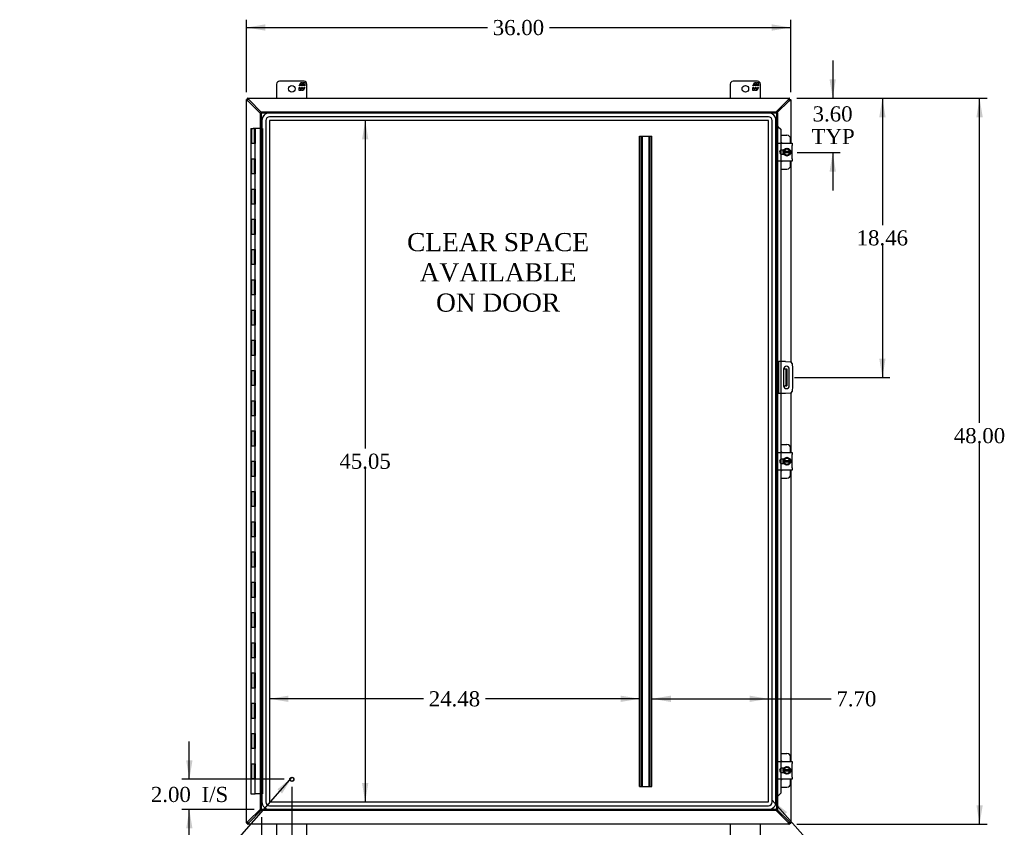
# Model space of a CAD drawing. Header units: inches. Extents: x 23 to 236, y 4 to 158.
# Tile 3 of 9: x 62 to 127, y 52 to 105. Entities that reach past the tile are written whole.
import ezdxf
from ezdxf.enums import TextEntityAlignment as Align

# ---------------------------------------------------------------- set-up
doc = ezdxf.new("R2010")
doc.units = ezdxf.units.IN
doc.header["$MEASUREMENT"] = 0
for name, color, linetype in [('COM40153-1', 7, 'CONTINUOUS'), ('COM40153-2', 7, 'CONTINUOUS'), ('COM42667', 7, 'CONTINUOUS'), ('COM42780', 7, 'CONTINUOUS'), ('COM48456', 7, 'CONTINUOUS'), ('COM53845-3', 7, 'CONTINUOUS'), ('COM70219', 7, 'CONTINUOUS'), ('COM70236-2', 7, 'CONTINUOUS'), ('COM71782-4', 7, 'CONTINUOUS'), ('DEFAULT', 7, 'CONTINUOUS'), ('FET07710', 7, 'CONTINUOUS'), ('HNG10620-44B', 7, 'CONTINUOUS'), ('HNG10620-44C', 7, 'CONTINUOUS'), ('SCC19011', 7, 'CONTINUOUS'), ('SPR20265', 7, 'CONTINUOUS'), ('STD21878', 7, 'CONTINUOUS'), ('WAF25035', 7, 'CONTINUOUS')]:
    doc.layers.add(name, color=color, linetype=linetype)
doc.styles.add('SEACAD_TIMES_NEW_ROMAN', font='times.ttf')

# ---------------------------------------------------------------- blocks, each defined once
blk = doc.blocks.new('SEANNOT_GROUP2')
at = {"layer": 'DEFAULT', "linetype": 'Continuous'}
blk.add_hatch(color=136, dxfattribs=at).paths.add_polyline_path([(79.251, 53.755), (79.92, 54.832), (78.938, 54.03)])
at = {"layer": 'DEFAULT', "color": 136, "linetype": 'Continuous'}
blk.add_line((73.262, 47.249), (72.762, 47.249), dxfattribs=at)
blk.add_lwpolyline([(73.262, 47.249), (79.92, 54.832)], dxfattribs=at)
at = {"layer": 'DEFAULT', "color": 136, "linetype": 'Continuous', "style": 'SEACAD_TIMES_NEW_ROMAN'}
for s, p in [('GROUND STUD', (61.82, 47.749)), ('DOOR', (61.82, 46.249))]:
    blk.add_text(s, height=1, dxfattribs=at).set_placement(p, align=Align.TOP_LEFT)
blk = doc.blocks.new('SEANNOT_GROUP3')
at = {"layer": 'DEFAULT', "linetype": 'Continuous'}
blk.add_hatch(color=136, dxfattribs=at).paths.add_polyline_path([(112.649, 52.517), (111.666, 53.317), (112.336, 52.242)])
at = {"layer": 'DEFAULT', "color": 136, "linetype": 'Continuous'}
blk.add_line((117.06, 47.199), (117.56, 47.199), dxfattribs=at)
blk.add_lwpolyline([(117.06, 47.199), (111.666, 53.317)], dxfattribs=at)
at = {"layer": 'DEFAULT', "color": 136, "linetype": 'Continuous', "style": 'SEACAD_TIMES_NEW_ROMAN'}
blk.add_text('GASKET', height=1, dxfattribs=at).set_placement((117.91, 47.699), align=Align.TOP_LEFT)
blk = doc.blocks.new('GDIMGGROUP')
at = {"layer": 'DEFAULT', "linetype": 'Continuous'}
for points in [[(125.59, 98.474), (125.381, 99.724), (125.173, 98.474)], [(125.59, 52.974), (125.173, 52.974), (125.381, 51.724)]]:
    blk.add_hatch(color=136, dxfattribs=at).paths.add_polyline_path(points)
at = {"layer": 'DEFAULT', "color": 136, "linetype": 'Continuous'}
for p, q in [((113.288, 99.724), (125.881, 99.724)), ((125.381, 78.267), (125.381, 99.724)), ((125.381, 51.724), (125.381, 76.917)), ((113.288, 51.724), (125.881, 51.724))]:
    blk.add_line(p, q, dxfattribs=at)
at = {"layer": 'DEFAULT', "color": 136, "linetype": 'Continuous', "style": 'SEACAD_TIMES_NEW_ROMAN'}
blk.add_text('48.00', height=1, dxfattribs=at).set_placement((123.675, 77.917), align=Align.TOP_LEFT)
blk = doc.blocks.new('GDIMGGROUP1')
at = {"layer": 'DEFAULT', "linetype": 'Continuous'}
for points in [[(72.91, 55.943), (73.118, 54.693), (73.326, 55.943)], [(72.91, 51.443), (73.326, 51.443), (73.118, 52.693)]]:
    blk.add_hatch(color=136, dxfattribs=at).paths.add_polyline_path(points)
at = {"layer": 'DEFAULT', "color": 136, "linetype": 'Continuous'}
for p, q in [((73.118, 54.693), (73.118, 57.193)), ((79.399, 54.693), (72.618, 54.693)), ((77.399, 52.693), (72.618, 52.693)), ((73.118, 50.193), (73.118, 52.693))]:
    blk.add_line(p, q, dxfattribs=at)
at = {"layer": 'DEFAULT', "color": 136, "linetype": 'Continuous', "style": 'SEACAD_TIMES_NEW_ROMAN'}
for s, p in [('2.00', (70.576, 54.193)), ('I/S', (73.93, 54.193))]:
    blk.add_text(s, height=1, dxfattribs=at).set_placement(p, align=Align.TOP_LEFT)
blk = doc.blocks.new('GDIMGGROUP9')
at = {"layer": 'DEFAULT', "linetype": 'Continuous'}
for points in [[(115.875, 100.974), (115.459, 100.974), (115.667, 99.724)], [(115.875, 94.878), (115.667, 96.128), (115.459, 94.878)]]:
    blk.add_hatch(color=136, dxfattribs=at).paths.add_polyline_path(points)
at = {"layer": 'DEFAULT', "color": 136, "linetype": 'Continuous'}
for p, q in [((115.667, 102.224), (115.667, 99.724)), ((113.288, 99.724), (116.167, 99.724)), ((113.321, 96.128), (116.167, 96.128)), ((115.667, 96.128), (115.667, 93.628))]:
    blk.add_line(p, q, dxfattribs=at)
at = {"layer": 'DEFAULT', "color": 136, "linetype": 'Continuous', "style": 'SEACAD_TIMES_NEW_ROMAN'}
for s, p in [('3.60', (114.34, 99.192)), ('TYP', (114.269, 97.692))]:
    blk.add_text(s, height=1, dxfattribs=at).set_placement(p, align=Align.TOP_LEFT)
blk = doc.blocks.new('GDIMGGROUP10')
at = {"layer": 'DEFAULT', "linetype": 'Continuous'}
for points in [[(119.163, 98.474), (118.954, 99.724), (118.746, 98.474)], [(119.163, 82.514), (118.746, 82.514), (118.954, 81.264)]]:
    blk.add_hatch(color=136, dxfattribs=at).paths.add_polyline_path(points)
at = {"layer": 'DEFAULT', "color": 136, "linetype": 'Continuous'}
for p, q in [((113.288, 99.724), (119.454, 99.724)), ((118.954, 99.724), (118.954, 91.344)), ((118.954, 89.994), (118.954, 81.264)), ((113.14, 81.264), (119.454, 81.264))]:
    blk.add_line(p, q, dxfattribs=at)
at = {"layer": 'DEFAULT', "color": 136, "linetype": 'Continuous', "style": 'SEACAD_TIMES_NEW_ROMAN'}
blk.add_text('18.46', height=1, dxfattribs=at).set_placement((117.248, 90.994), align=Align.TOP_LEFT)
blk = doc.blocks.new('GDIMGGROUP15')
at = {"layer": 'DEFAULT', "linetype": 'Continuous'}
for points in [[(79.149, 48.854), (79.149, 49.271), (77.899, 49.062)], [(78.649, 48.854), (79.899, 49.062), (78.649, 49.271)]]:
    blk.add_hatch(color=136, dxfattribs=at).paths.add_polyline_path(points)
at = {"layer": 'DEFAULT', "color": 136, "linetype": 'Continuous'}
for p, q in [((79.899, 54.193), (79.899, 48.562)), ((77.899, 52.193), (77.899, 48.562)), ((77.899, 49.062), (80.942, 49.062)), ((80.942, 49.062), (81.442, 49.062))]:
    blk.add_line(p, q, dxfattribs=at)
at = {"layer": 'DEFAULT', "color": 136, "linetype": 'Continuous', "style": 'SEACAD_TIMES_NEW_ROMAN'}
for s, p in [('2.00', (81.792, 49.562)), ('I/S', (85.146, 49.562))]:
    blk.add_text(s, height=1, dxfattribs=at).set_placement(p, align=Align.TOP_LEFT)
blk = doc.blocks.new('GDIMGGROUP23')
at = {"layer": 'DEFAULT', "linetype": 'Continuous'}
for points in [[(84.956, 97.001), (84.748, 98.251), (84.539, 97.001)], [(84.956, 54.447), (84.539, 54.447), (84.748, 53.197)]]:
    blk.add_hatch(color=136, dxfattribs=at).paths.add_polyline_path(points)
at = {"layer": 'DEFAULT', "color": 136, "linetype": 'Continuous'}
for p, q in [((84.748, 98.251), (84.748, 76.574)), ((84.748, 75.224), (84.748, 53.197))]:
    blk.add_line(p, q, dxfattribs=at)
at = {"layer": 'DEFAULT', "color": 136, "linetype": 'Continuous', "style": 'SEACAD_TIMES_NEW_ROMAN'}
blk.add_text('45.05', height=1, dxfattribs=at).set_placement((83.042, 76.224), align=Align.TOP_LEFT)
blk = doc.blocks.new('GDIMGGROUP24')
at = {"layer": 'DEFAULT', "linetype": 'Continuous'}
for points in [[(79.669, 59.808), (79.669, 60.225), (78.419, 60.017)], [(101.649, 59.808), (102.899, 60.017), (101.649, 60.225)]]:
    blk.add_hatch(color=136, dxfattribs=at).paths.add_polyline_path(points)
at = {"layer": 'DEFAULT', "color": 136, "linetype": 'Continuous'}
for p, q in [((88.602, 60.017), (78.419, 60.017)), ((102.899, 60.017), (92.715, 60.017))]:
    blk.add_line(p, q, dxfattribs=at)
at = {"layer": 'DEFAULT', "color": 136, "linetype": 'Continuous', "style": 'SEACAD_TIMES_NEW_ROMAN'}
blk.add_text('24.48', height=1, dxfattribs=at).set_placement((88.952, 60.517), align=Align.TOP_LEFT)
blk = doc.blocks.new('GDIMGGROUP25')
at = {"layer": 'DEFAULT', "linetype": 'Continuous'}
for points in [[(78.14, 104.61), (76.89, 104.401), (78.14, 104.193)], [(111.64, 104.61), (111.64, 104.193), (112.89, 104.401)]]:
    blk.add_hatch(color=136, dxfattribs=at).paths.add_polyline_path(points)
at = {"layer": 'DEFAULT', "color": 136, "linetype": 'Continuous'}
for p, q in [((76.89, 100.122), (76.89, 104.901)), ((112.89, 100.122), (112.89, 104.901)), ((76.89, 104.401), (92.833, 104.401)), ((96.946, 104.401), (112.89, 104.401))]:
    blk.add_line(p, q, dxfattribs=at)
at = {"layer": 'DEFAULT', "color": 136, "linetype": 'Continuous', "style": 'SEACAD_TIMES_NEW_ROMAN'}
blk.add_text('36.00', height=1, dxfattribs=at).set_placement((93.183, 104.901), align=Align.TOP_LEFT)
blk = doc.blocks.new('GDIMGGROUP26')
at = {"layer": 'DEFAULT', "linetype": 'Continuous'}
for points in [[(104.965, 60.225), (103.715, 60.017), (104.965, 59.808)], [(110.166, 60.225), (110.166, 59.808), (111.416, 60.017)]]:
    blk.add_hatch(color=136, dxfattribs=at).paths.add_polyline_path(points)
at = {"layer": 'DEFAULT', "color": 136, "linetype": 'Continuous'}
for p, q in [((103.715, 60.017), (115.06, 60.017)), ((115.06, 60.017), (115.56, 60.017))]:
    blk.add_line(p, q, dxfattribs=at)
at = {"layer": 'DEFAULT', "color": 136, "linetype": 'Continuous', "style": 'SEACAD_TIMES_NEW_ROMAN'}
blk.add_text('7.70', height=1, dxfattribs=at).set_placement((115.91, 60.517), align=Align.TOP_LEFT)

msp = doc.modelspace()

# ---------------------------------------------------------------- linework, layer by layer
at = {"layer": 'COM40153-1', "color": 7}
for p, q in [((112.421, 81.826), (112.532, 81.826)), ((112.532, 81.826), (112.568, 81.826)), ((112.568, 81.826), (112.64, 81.826)), ((112.568, 81.826), (112.568, 80.701)), ((112.64, 81.826), (112.64, 80.701)), ((112.421, 80.701), (112.532, 80.701)), ((112.568, 80.701), (112.532, 80.701)), ((112.568, 80.701), (112.64, 80.701))]:
    msp.add_line(p, q, dxfattribs=at)
at = {"layer": 'COM40153-2', "color": 7}
for p, q in [((112.087, 82.326), (112.015, 82.326)), ((112.087, 82.326), (112.087, 80.201)), ((112.087, 82.326), (112.123, 82.326)), ((112.538, 82.326), (112.123, 82.326)), ((112.538, 82.326), (112.872, 82.297)), ((112.985, 82.183), (113.015, 81.849)), ((112.421, 81.814), (112.421, 80.714)), ((112.796, 80.714), (112.796, 81.814)), ((113.015, 81.849), (113.015, 80.678)), ((112.087, 80.201), (112.015, 80.201)), ((112.123, 80.201), (112.087, 80.201)), ((112.538, 80.201), (112.123, 80.201)), ((112.872, 80.23), (112.538, 80.201)), ((113.015, 80.678), (112.985, 80.344))]:
    msp.add_line(p, q, dxfattribs=at)
for centre, radius, start, end in [((112.861, 82.172), 0.125, 5, 85), ((112.609, 81.814), 0.188, 0, 180), ((112.609, 80.714), 0.188, 180, 0), ((112.861, 80.355), 0.125, 275, 355)]:
    msp.add_arc(centre, radius, start, end, dxfattribs=at)
at = {"layer": 'COM42667', "color": 7}
for p, q in [((112.015, 96.607), (112.015, 96.75)), ((112.015, 96.75), (112.985, 96.75)), ((112.015, 96.607), (112.015, 95.716)), ((112.985, 96.75), (112.985, 96.607)), ((112.985, 95.716), (112.985, 96.607)), ((112.43, 96.302), (112.29, 96.302)), ((112.29, 96.021), (112.43, 96.021)), ((112.015, 95.573), (112.015, 95.716)), ((112.985, 95.573), (112.015, 95.573)), ((112.985, 95.716), (112.985, 95.573)), ((112.015, 76.169), (112.015, 76.312)), ((112.015, 76.312), (112.985, 76.312)), ((112.985, 76.312), (112.985, 76.169)), ((112.015, 76.169), (112.015, 75.278)), ((112.43, 75.864), (112.29, 75.864)), ((112.29, 75.583), (112.43, 75.583)), ((112.985, 75.278), (112.985, 76.169)), ((112.015, 75.135), (112.015, 75.278)), ((112.985, 75.135), (112.015, 75.135)), ((112.985, 75.278), (112.985, 75.135)), ((112.015, 55.731), (112.015, 55.874)), ((112.015, 55.874), (112.985, 55.874)), ((112.015, 55.731), (112.015, 54.84)), ((112.43, 55.426), (112.29, 55.426)), ((112.985, 55.874), (112.985, 55.731)), ((112.985, 54.84), (112.985, 55.731)), ((112.015, 54.697), (112.015, 54.84)), ((112.29, 55.145), (112.43, 55.145)), ((112.985, 54.84), (112.985, 54.697)), ((112.985, 54.697), (112.015, 54.697))]:
    msp.add_line(p, q, dxfattribs=at)
for centre, radius in [((112.29, 96.162), 0.14), ((112.29, 75.724), 0.141), ((112.29, 55.286), 0.14)]:
    msp.add_arc(centre, radius, 90, 270, dxfattribs=at)
at = {"layer": 'COM42780', "color": 7}
for p, q in [((112.239, 97.277), (112.636, 97.277)), ((112.886, 96.75), (112.886, 97.027)), ((112.386, 96.228), (112.386, 96.302)), ((112.386, 96.021), (112.386, 96.093)), ((112.886, 95.296), (112.886, 95.573)), ((112.239, 95.046), (112.636, 95.046)), ((112.239, 76.839), (112.636, 76.839)), ((112.886, 76.312), (112.886, 76.589)), ((112.386, 75.79), (112.386, 75.864)), ((112.386, 75.583), (112.386, 75.655)), ((112.886, 74.858), (112.886, 75.135)), ((112.239, 74.608), (112.636, 74.608)), ((112.239, 56.401), (112.636, 56.401)), ((112.886, 55.874), (112.886, 56.151)), ((112.386, 55.352), (112.386, 55.426)), ((112.386, 55.145), (112.386, 55.217)), ((112.239, 54.17), (112.636, 54.17)), ((112.886, 54.42), (112.886, 54.697))]:
    msp.add_line(p, q, dxfattribs=at)
for centre, start, end in [((112.636, 97.027), 0, 90), ((112.136, 96.59), 39.93243, 65.66946), ((112.136, 95.733), 294.33054, 320.06757), ((112.636, 95.296), 270, 0), ((112.636, 76.589), 0, 90), ((112.136, 76.152), 39.93243, 65.66946), ((112.136, 75.295), 294.33054, 320.06757), ((112.636, 74.858), 270, 0), ((112.636, 56.151), 0, 90), ((112.136, 55.714), 39.93243, 65.66946), ((112.136, 54.857), 294.33054, 320.06757), ((112.636, 54.42), 270, 0)]:
    msp.add_arc(centre, 0.25, start, end, dxfattribs=at)
at = {"layer": 'COM48456', "color": 7}
for p, q in [((76.89, 99.622), (76.89, 99.652)), ((76.89, 99.652), (76.962, 99.652)), ((76.962, 99.622), (76.962, 99.652)), ((112.818, 99.652), (112.89, 99.652)), ((112.818, 99.652), (112.818, 99.622)), ((112.89, 99.622), (112.89, 99.652)), ((76.89, 51.825), (76.89, 99.622)), ((76.962, 99.622), (76.89, 99.622)), ((76.998, 99.547), (76.978, 99.579)), ((76.998, 99.547), (77.827, 98.725)), ((111.982, 98.754), (112.782, 99.547)), ((112.782, 99.547), (112.801, 99.579)), ((112.818, 99.622), (112.89, 99.622)), ((112.89, 99.622), (112.89, 96.75)), ((112.89, 95.573), (112.89, 82.294)), ((112.89, 80.233), (112.89, 76.312)), ((112.89, 75.135), (112.89, 55.874)), ((112.89, 54.697), (112.89, 51.825)), ((76.998, 51.901), (77.827, 52.722)), ((111.982, 52.693), (112.782, 51.901)), ((76.89, 51.825), (76.89, 51.796)), ((76.962, 51.825), (76.89, 51.825)), ((76.89, 51.796), (76.962, 51.796)), ((76.962, 51.825), (76.962, 51.796)), ((76.978, 51.868), (76.998, 51.901)), ((112.801, 51.868), (112.782, 51.901)), ((112.818, 51.796), (112.818, 51.825)), ((112.818, 51.825), (112.89, 51.825)), ((112.818, 51.796), (112.89, 51.796)), ((112.89, 51.825), (112.89, 51.796))]:
    msp.add_line(p, q, dxfattribs=at)
for centre, radius, start, end in [((77.408, 100.345), 0.898, 238.53984, 242.80605), ((112.355, 100.374), 0.931, 297.27035, 301.38376), ((77.408, 51.102), 0.898, 117.19395, 121.46015), ((112.355, 51.073), 0.931, 58.61625, 62.72965)]:
    msp.add_arc(centre, radius, start, end, dxfattribs=at)
for points, knots in [([(76.939, 99.579), (76.938, 99.58), (76.934, 99.582), (76.929, 99.586), (76.925, 99.589), (76.92, 99.592), (76.916, 99.594), (76.912, 99.597), (76.908, 99.6), (76.903, 99.604), (76.898, 99.608), (76.894, 99.613), (76.891, 99.616), (76.89, 99.619), (76.89, 99.621), (76.89, 99.622)], [0, 0, 0, 0, 0.058508, 0.117588, 0.177234, 0.23744, 0.298196, 0.359495, 0.421327, 0.483683, 0.609872, 0.738031, 0.824554, 0.911887, 1, 1, 1, 1]), ([(76.978, 99.579), (76.976, 99.584), (76.974, 99.588), (76.97, 99.595), (76.968, 99.599), (76.965, 99.606), (76.964, 99.61), (76.962, 99.616), (76.962, 99.619), (76.962, 99.622)], [0, 0, 0, 0, 0.25, 0.25, 0.5, 0.5, 0.75, 0.75, 1, 1, 1, 1]), ([(112.801, 99.579), (112.802, 99.581), (112.804, 99.584), (112.806, 99.589), (112.809, 99.594), (112.811, 99.598), (112.813, 99.603), (112.815, 99.608), (112.816, 99.613), (112.817, 99.618), (112.817, 99.621), (112.818, 99.622)], [0, 0, 0, 0, 0.10632, 0.211245, 0.314764, 0.41687, 0.517562, 0.641426, 0.7631, 0.88261, 1, 1, 1, 1]), ([(112.84, 99.579), (112.847, 99.584), (112.853, 99.588), (112.865, 99.595), (112.87, 99.599), (112.879, 99.606), (112.883, 99.61), (112.888, 99.616), (112.89, 99.619), (112.89, 99.622)], [0, 0, 0, 0, 0.25, 0.25, 0.5, 0.5, 0.75, 0.75, 1, 1, 1, 1]), ([(76.89, 51.825), (76.89, 51.826), (76.89, 51.827), (76.89, 51.829), (76.891, 51.831), (76.893, 51.833), (76.894, 51.835), (76.896, 51.838), (76.899, 51.84), (76.901, 51.842), (76.905, 51.846), (76.911, 51.85), (76.92, 51.856), (76.929, 51.862), (76.936, 51.866), (76.939, 51.868)], [0, 0, 0, 0, 0.058839, 0.117335, 0.175479, 0.233264, 0.290679, 0.347718, 0.404373, 0.460635, 0.516498, 0.640635, 0.762642, 0.882451, 1, 1, 1, 1]), ([(76.962, 51.825), (76.962, 51.828), (76.962, 51.831), (76.964, 51.838), (76.965, 51.841), (76.968, 51.848), (76.97, 51.852), (76.974, 51.86), (76.976, 51.864), (76.978, 51.868)], [0, 0, 0, 0, 0.25, 0.25, 0.5, 0.5, 0.75, 0.75, 1, 1, 1, 1]), ([(112.801, 51.868), (112.803, 51.864), (112.805, 51.86), (112.809, 51.852), (112.811, 51.848), (112.814, 51.841), (112.815, 51.838), (112.817, 51.831), (112.818, 51.828), (112.818, 51.825)], [0, 0, 0, 0, 0.25, 0.25, 0.5, 0.5, 0.75, 0.75, 1, 1, 1, 1]), ([(112.84, 51.868), (112.841, 51.867), (112.845, 51.865), (112.85, 51.862), (112.854, 51.859), (112.859, 51.856), (112.863, 51.853), (112.868, 51.85), (112.871, 51.847), (112.876, 51.844), (112.881, 51.839), (112.885, 51.835), (112.888, 51.831), (112.889, 51.828), (112.889, 51.826), (112.89, 51.825)], [0, 0, 0, 0, 0.058508, 0.117588, 0.177234, 0.23744, 0.298196, 0.359495, 0.421327, 0.483683, 0.609872, 0.738031, 0.824554, 0.911887, 1, 1, 1, 1])]:
    msp.add_open_spline(points, degree=3, knots=knots, dxfattribs=at)
at = {"layer": 'COM53845-3', "color": 7}
for p, q in [((102.899, 54.224), (102.899, 97.224)), ((102.899, 97.224), (102.982, 97.224)), ((102.939, 54.224), (102.939, 97.224)), ((102.982, 97.224), (103.632, 97.224)), ((103.051, 54.224), (103.051, 97.224)), ((103.091, 54.224), (103.091, 97.224)), ((103.523, 54.224), (103.523, 97.224)), ((103.563, 54.224), (103.563, 97.224)), ((103.632, 97.224), (103.715, 97.224)), ((103.675, 54.224), (103.675, 97.224)), ((103.715, 54.224), (103.715, 97.224)), ((102.899, 54.224), (102.982, 54.224)), ((102.982, 54.224), (103.632, 54.224)), ((103.632, 54.224), (103.715, 54.224))]:
    msp.add_line(p, q, dxfattribs=at)
at = {"layer": 'COM70219', "color": 7}
for p, q in [((111.416, 98.75), (78.42, 98.75)), ((111.416, 98.749), (78.42, 98.749)), ((111.416, 98.5), (78.42, 98.5)), ((77.92, 98.25), (77.92, 53.198)), ((77.921, 98.25), (77.921, 53.198)), ((78.17, 98.25), (78.17, 53.198)), ((78.419, 98.25), (78.419, 53.198)), ((111.416, 98.251), (78.42, 98.251)), ((78.42, 98.25), (78.42, 53.198)), ((111.416, 98.25), (78.42, 98.25)), ((111.416, 53.198), (111.416, 98.25)), ((111.417, 53.198), (111.417, 98.25)), ((111.666, 53.198), (111.666, 98.25)), ((111.915, 53.198), (111.915, 98.25)), ((111.916, 53.198), (111.916, 98.25)), ((78.42, 53.198), (111.416, 53.198)), ((78.42, 53.197), (111.416, 53.197)), ((78.42, 52.948), (111.416, 52.948)), ((78.42, 52.699), (111.416, 52.699)), ((78.42, 52.698), (111.416, 52.698))]:
    msp.add_line(p, q, dxfattribs=at)
for centre, radius, start, end in [((78.42, 98.25), 0.5, 90, 180), ((78.42, 98.25), 0.499, 90, 180), ((78.42, 98.25), 0.25, 90, 180), ((111.416, 98.25), 0.5, 0, 90), ((111.416, 98.25), 0.499, 0, 90), ((111.416, 98.25), 0.25, 0, 90), ((78.42, 98.25), 0.001, 90, 180), ((111.416, 98.25), 0.001, 0, 90), ((78.42, 53.198), 0.5, 180, 270), ((78.42, 53.198), 0.499, 180, 270), ((78.42, 53.198), 0.25, 180, 270), ((78.42, 53.198), 0.001, 180, 270), ((111.416, 53.198), 0.5, 270, 0), ((111.416, 53.198), 0.001, 270, 0), ((111.416, 53.198), 0.25, 270, 0), ((111.416, 53.198), 0.499, 270, 0)]:
    msp.add_arc(centre, radius, start, end, dxfattribs=at)
at = {"layer": 'COM70236-2', "color": 7}
for p, q in [((76.962, 99.652), (76.962, 99.724)), ((76.991, 99.724), (76.962, 99.724)), ((76.991, 99.652), (76.962, 99.652)), ((76.991, 99.652), (76.991, 99.724)), ((76.991, 99.724), (112.788, 99.724)), ((77.067, 99.616), (77.034, 99.635)), ((112.745, 99.635), (112.712, 99.616)), ((112.788, 99.652), (112.788, 99.724)), ((112.818, 99.724), (112.788, 99.724)), ((112.818, 99.652), (112.788, 99.652)), ((112.818, 99.652), (112.818, 99.724)), ((77.899, 98.776), (77.067, 99.616)), ((112.712, 99.616), (111.93, 98.826)), ((77.067, 51.832), (77.899, 52.671)), ((111.93, 52.621), (112.712, 51.832)), ((76.962, 51.796), (76.962, 51.724)), ((76.962, 51.796), (76.991, 51.796)), ((76.962, 51.724), (76.991, 51.724)), ((76.991, 51.796), (76.991, 51.724)), ((112.788, 51.724), (76.991, 51.724)), ((77.034, 51.812), (77.067, 51.832)), ((112.712, 51.832), (112.745, 51.812)), ((112.788, 51.796), (112.788, 51.724)), ((112.788, 51.796), (112.818, 51.796)), ((112.788, 51.724), (112.818, 51.724)), ((112.818, 51.796), (112.818, 51.724))]:
    msp.add_line(p, q, dxfattribs=at)
for centre, start, end in [((76.239, 99.189), 27.27035, 31.38376), ((113.54, 99.189), 148.61625, 152.72965), ((76.239, 52.258), 328.61625, 332.72965), ((113.54, 52.258), 207.27035, 211.38376)]:
    msp.add_arc(centre, 0.931, start, end, dxfattribs=at)
for points, knots in [([(77.034, 99.674), (77.03, 99.681), (77.026, 99.687), (77.018, 99.699), (77.014, 99.704), (77.007, 99.714), (77.003, 99.717), (76.997, 99.722), (76.994, 99.724), (76.991, 99.724)], [0, 0, 0, 0, 0.25, 0.25, 0.5, 0.5, 0.75, 0.75, 1, 1, 1, 1]), ([(77.034, 99.635), (77.032, 99.636), (77.029, 99.638), (77.024, 99.64), (77.019, 99.643), (77.015, 99.645), (77.01, 99.647), (77.005, 99.649), (77, 99.65), (76.996, 99.652), (76.993, 99.652), (76.991, 99.652)], [0, 0, 0, 0, 0.10632, 0.211245, 0.314764, 0.41687, 0.517562, 0.641426, 0.7631, 0.88261, 1, 1, 1, 1]), ([(112.788, 99.724), (112.785, 99.724), (112.782, 99.722), (112.776, 99.717), (112.772, 99.714), (112.765, 99.704), (112.761, 99.699), (112.753, 99.687), (112.749, 99.681), (112.745, 99.674)], [0, 0, 0, 0, 0.25, 0.25, 0.5, 0.5, 0.75, 0.75, 1, 1, 1, 1]), ([(112.788, 99.652), (112.787, 99.652), (112.785, 99.652), (112.782, 99.651), (112.779, 99.65), (112.776, 99.649), (112.772, 99.648), (112.768, 99.647), (112.763, 99.644), (112.757, 99.642), (112.751, 99.638), (112.747, 99.636), (112.745, 99.635)], [0, 0, 0, 0, 0.078044, 0.157022, 0.236947, 0.317833, 0.399688, 0.482519, 0.608583, 0.736857, 0.867336, 1, 1, 1, 1]), ([(76.991, 51.796), (76.992, 51.796), (76.994, 51.796), (76.997, 51.796), (77, 51.797), (77.004, 51.798), (77.007, 51.799), (77.011, 51.801), (77.016, 51.803), (77.022, 51.806), (77.028, 51.809), (77.032, 51.811), (77.034, 51.812)], [0, 0, 0, 0, 0.078044, 0.157022, 0.236947, 0.317833, 0.399688, 0.482519, 0.608583, 0.736857, 0.867336, 1, 1, 1, 1]), ([(76.991, 51.724), (76.994, 51.724), (76.997, 51.725), (77.003, 51.73), (77.007, 51.734), (77.014, 51.743), (77.018, 51.748), (77.026, 51.76), (77.03, 51.767), (77.034, 51.773)], [0, 0, 0, 0, 0.25, 0.25, 0.5, 0.5, 0.75, 0.75, 1, 1, 1, 1]), ([(112.745, 51.812), (112.747, 51.811), (112.75, 51.81), (112.755, 51.807), (112.76, 51.805), (112.764, 51.803), (112.769, 51.8), (112.774, 51.798), (112.779, 51.797), (112.784, 51.796), (112.787, 51.796), (112.788, 51.796)], [0, 0, 0, 0, 0.10632, 0.211245, 0.314764, 0.41687, 0.517562, 0.641426, 0.7631, 0.88261, 1, 1, 1, 1]), ([(112.745, 51.773), (112.749, 51.767), (112.753, 51.76), (112.761, 51.748), (112.765, 51.743), (112.772, 51.734), (112.776, 51.73), (112.782, 51.725), (112.785, 51.724), (112.788, 51.724)], [0, 0, 0, 0, 0.25, 0.25, 0.5, 0.5, 0.75, 0.75, 1, 1, 1, 1])]:
    msp.add_open_spline(points, degree=3, knots=knots, dxfattribs=at)
at = {"layer": 'COM71782-4', "color": 7}
for p, q in [((77.827, 98.754), (77.899, 98.754)), ((77.827, 52.693), (77.827, 98.754)), ((77.899, 98.826), (77.899, 98.754)), ((77.899, 98.826), (111.942, 98.826)), ((77.899, 98.754), (111.942, 98.754)), ((77.899, 98.754), (77.935, 98.718)), ((77.899, 52.693), (77.899, 98.754)), ((77.899, 98.754), (77.935, 98.718)), ((111.942, 98.754), (111.907, 98.718)), ((111.943, 98.754), (111.907, 98.718)), ((111.942, 98.826), (111.942, 98.754)), ((111.943, 98.754), (111.943, 52.693)), ((112.015, 98.754), (111.943, 98.754)), ((112.015, 98.754), (112.015, 52.693)), ((112.015, 97.879), (111.943, 97.879)), ((112.027, 97.879), (112.015, 97.879)), ((112.037, 97.856), (112.046, 97.856)), ((112.057, 97.844), (112.227, 97.671)), ((112.057, 97.844), (112.069, 97.844)), ((112.069, 97.844), (112.239, 97.671)), ((112.227, 97.671), (112.227, 96.75)), ((112.239, 97.671), (112.227, 97.671)), ((112.239, 97.671), (112.239, 96.75)), ((112.227, 96.75), (112.227, 96.287)), ((112.239, 96.75), (112.239, 96.293)), ((112.227, 96.287), (112.227, 96.036)), ((112.227, 96.036), (112.227, 95.573)), ((112.239, 96.293), (112.239, 96.031)), ((112.239, 96.031), (112.239, 95.573)), ((112.227, 95.573), (112.227, 82.326)), ((112.239, 95.573), (112.239, 82.326)), ((112.227, 82.326), (112.227, 80.201)), ((112.239, 82.326), (112.239, 80.201)), ((112.227, 80.201), (112.227, 76.312)), ((112.239, 80.201), (112.239, 76.312)), ((112.227, 76.312), (112.227, 75.849)), ((112.239, 76.312), (112.239, 75.855)), ((112.227, 75.849), (112.227, 75.598)), ((112.227, 75.598), (112.227, 75.135)), ((112.239, 75.855), (112.239, 75.593)), ((112.239, 75.593), (112.239, 75.135)), ((112.227, 75.135), (112.227, 55.874)), ((112.239, 75.135), (112.239, 55.874)), ((112.227, 55.874), (112.227, 55.411)), ((112.227, 55.411), (112.227, 55.16)), ((112.239, 55.874), (112.239, 55.417)), ((112.239, 55.417), (112.239, 55.155)), ((112.227, 55.16), (112.227, 54.697)), ((112.239, 55.155), (112.239, 54.697)), ((112.227, 54.697), (112.227, 53.776)), ((112.239, 54.697), (112.239, 53.776)), ((112.015, 53.568), (111.943, 53.568)), ((112.015, 53.568), (112.027, 53.568)), ((112.046, 53.591), (112.037, 53.591)), ((112.227, 53.776), (112.057, 53.604)), ((112.057, 53.604), (112.069, 53.604)), ((112.239, 53.776), (112.069, 53.604)), ((112.239, 53.776), (112.227, 53.776)), ((77.827, 52.693), (77.899, 52.693)), ((77.899, 52.693), (77.935, 52.729)), ((77.899, 52.693), (77.935, 52.729)), ((111.942, 52.693), (77.899, 52.693)), ((77.899, 52.621), (77.899, 52.693)), ((111.942, 52.621), (77.899, 52.621)), ((111.942, 52.693), (111.907, 52.729)), ((111.943, 52.693), (111.907, 52.729)), ((111.942, 52.621), (111.942, 52.693)), ((112.015, 52.693), (111.943, 52.693))]:
    msp.add_line(p, q, dxfattribs=at)
for centre, radius, start, end in [((112.455, 98.93), 1.153, 245.73422, 249.46416), ((112.345, 98.113), 0.395, 216.31419, 223.00535), ((112.455, 98.93), 1.153, 249.46416, 250.45802), ((112.455, 52.517), 1.153, 110.53584, 114.26578), ((112.345, 53.335), 0.395, 136.99465, 143.68581), ((112.455, 52.517), 1.153, 109.54198, 110.53584)]:
    msp.add_arc(centre, radius, start, end, dxfattribs=at)
at = {"layer": 'FET07710', "color": 7}
for p, q in [((78.89, 100.661), (78.89, 99.724)), ((80.702, 100.849), (79.077, 100.849)), ((80.379, 100.543), (80.502, 100.756)), ((80.444, 100.543), (80.379, 100.543)), ((80.379, 100.234), (80.379, 100.446)), ((80.379, 100.446), (80.444, 100.446)), ((80.542, 100.649), (80.444, 100.649)), ((80.444, 100.649), (80.444, 100.543)), ((80.444, 100.446), (80.444, 100.34)), ((80.444, 100.34), (80.542, 100.34)), ((80.533, 100.311), (80.488, 100.234)), ((80.502, 100.756), (80.611, 100.756)), ((80.533, 100.234), (80.533, 100.311)), ((80.542, 100.543), (80.542, 100.649)), ((80.602, 100.543), (80.542, 100.543)), ((80.542, 100.34), (80.542, 100.446)), ((80.542, 100.446), (80.602, 100.446)), ((80.7, 100.649), (80.602, 100.649)), ((80.602, 100.649), (80.602, 100.543)), ((80.602, 100.446), (80.602, 100.34)), ((80.602, 100.34), (80.7, 100.34)), ((80.611, 100.756), (80.611, 100.678)), ((80.611, 100.678), (80.656, 100.756)), ((80.765, 100.446), (80.642, 100.234)), ((80.656, 100.756), (80.765, 100.756)), ((80.7, 100.543), (80.7, 100.649)), ((80.765, 100.543), (80.7, 100.543)), ((80.7, 100.34), (80.7, 100.446)), ((80.7, 100.446), (80.765, 100.446)), ((80.765, 100.756), (80.765, 100.543)), ((80.89, 99.724), (80.89, 100.661)), ((108.89, 100.661), (108.89, 99.724)), ((110.702, 100.849), (109.077, 100.849)), ((110.379, 100.543), (110.502, 100.756)), ((110.444, 100.543), (110.379, 100.543)), ((110.379, 100.234), (110.379, 100.446)), ((110.379, 100.446), (110.444, 100.446)), ((110.542, 100.649), (110.444, 100.649)), ((110.444, 100.649), (110.444, 100.543)), ((110.444, 100.446), (110.444, 100.34)), ((110.444, 100.34), (110.542, 100.34)), ((110.533, 100.311), (110.488, 100.234)), ((110.502, 100.756), (110.611, 100.756)), ((110.533, 100.234), (110.533, 100.311)), ((110.542, 100.543), (110.542, 100.649)), ((110.602, 100.543), (110.542, 100.543)), ((110.542, 100.34), (110.542, 100.446)), ((110.542, 100.446), (110.602, 100.446)), ((110.7, 100.649), (110.602, 100.649)), ((110.602, 100.649), (110.602, 100.543)), ((110.602, 100.446), (110.602, 100.34)), ((110.602, 100.34), (110.7, 100.34)), ((110.611, 100.756), (110.611, 100.678)), ((110.611, 100.678), (110.656, 100.756)), ((110.765, 100.446), (110.642, 100.234)), ((110.656, 100.756), (110.765, 100.756)), ((110.7, 100.543), (110.7, 100.649)), ((110.765, 100.543), (110.7, 100.543)), ((110.7, 100.34), (110.7, 100.446)), ((110.7, 100.446), (110.765, 100.446)), ((110.765, 100.756), (110.765, 100.543)), ((110.89, 99.724), (110.89, 100.661)), ((80.488, 100.234), (80.379, 100.234)), ((80.642, 100.234), (80.533, 100.234)), ((110.488, 100.234), (110.379, 100.234)), ((110.642, 100.234), (110.533, 100.234)), ((78.89, 51.724), (78.89, 50.786)), ((80.89, 50.786), (80.89, 51.724)), ((108.89, 51.724), (108.89, 50.786)), ((110.89, 50.786), (110.89, 51.724))]:
    msp.add_line(p, q, dxfattribs=at)
for centre in [(79.89, 100.349), (109.89, 100.349)]:
    msp.add_circle(centre, 0.219, dxfattribs=at)
for centre, radius, start, end in [((79.077, 100.661), 0.187, 90, 180), ((80.702, 100.661), 0.188, 0, 90), ((109.077, 100.661), 0.188, 90, 180), ((110.702, 100.661), 0.188, 0, 90)]:
    msp.add_arc(centre, radius, start, end, dxfattribs=at)
at = {"layer": 'HNG10620-44B', "color": 7}
for p, q in [((77.329, 96.724), (77.175, 96.724)), ((77.175, 96.724), (77.175, 95.724)), ((77.175, 95.724), (77.329, 95.724)), ((77.329, 94.724), (77.175, 94.724)), ((77.175, 94.724), (77.175, 93.724)), ((77.175, 93.724), (77.329, 93.724)), ((77.329, 92.724), (77.175, 92.724)), ((77.175, 92.724), (77.175, 91.724)), ((77.175, 91.724), (77.329, 91.724)), ((77.329, 90.724), (77.175, 90.724)), ((77.175, 90.724), (77.175, 89.724)), ((77.175, 89.724), (77.329, 89.724)), ((77.329, 88.724), (77.175, 88.724)), ((77.175, 88.724), (77.175, 87.724)), ((77.175, 87.724), (77.329, 87.724)), ((77.329, 86.724), (77.175, 86.724)), ((77.175, 86.724), (77.175, 85.724)), ((77.175, 85.724), (77.329, 85.724)), ((77.329, 84.724), (77.175, 84.724)), ((77.175, 84.724), (77.175, 83.724)), ((77.175, 83.724), (77.329, 83.724)), ((77.329, 82.724), (77.175, 82.724)), ((77.175, 82.724), (77.175, 81.724)), ((77.175, 81.724), (77.329, 81.724)), ((77.329, 80.724), (77.175, 80.724)), ((77.175, 80.724), (77.175, 79.724)), ((77.175, 79.724), (77.329, 79.724)), ((77.329, 78.724), (77.175, 78.724)), ((77.175, 78.724), (77.175, 77.724)), ((77.175, 77.724), (77.329, 77.724)), ((77.329, 76.724), (77.175, 76.724)), ((77.175, 76.724), (77.175, 75.724)), ((77.175, 75.724), (77.329, 75.724)), ((77.329, 74.724), (77.175, 74.724)), ((77.175, 74.724), (77.175, 73.724)), ((77.175, 73.724), (77.329, 73.724)), ((77.329, 72.724), (77.175, 72.724)), ((77.175, 72.724), (77.175, 71.724)), ((77.175, 71.724), (77.329, 71.724)), ((77.329, 70.724), (77.175, 70.724)), ((77.175, 70.724), (77.175, 69.724)), ((77.175, 69.724), (77.329, 69.724)), ((77.329, 68.724), (77.175, 68.724)), ((77.175, 68.724), (77.175, 67.724)), ((77.175, 67.724), (77.329, 67.724)), ((77.329, 66.724), (77.175, 66.724)), ((77.175, 66.724), (77.175, 65.724)), ((77.175, 65.724), (77.329, 65.724)), ((77.329, 64.724), (77.175, 64.724)), ((77.175, 64.724), (77.175, 63.724)), ((77.175, 63.724), (77.329, 63.724)), ((77.329, 62.724), (77.175, 62.724)), ((77.175, 62.724), (77.175, 61.724)), ((77.175, 61.724), (77.329, 61.724)), ((77.329, 60.724), (77.175, 60.724)), ((77.175, 60.724), (77.175, 59.724)), ((77.175, 59.724), (77.329, 59.724)), ((77.329, 58.724), (77.175, 58.724)), ((77.175, 58.724), (77.175, 57.724)), ((77.175, 57.724), (77.329, 57.724)), ((77.329, 56.724), (77.175, 56.724)), ((77.175, 56.724), (77.175, 55.724)), ((77.175, 55.724), (77.329, 55.724)), ((77.329, 54.724), (77.175, 54.724)), ((77.175, 54.724), (77.175, 53.724)), ((77.175, 53.724), (77.482, 53.724))]:
    msp.add_line(p, q, dxfattribs=at)
at = {"layer": 'HNG10620-44C', "color": 7}
for p, q in [((77.175, 97.724), (77.329, 97.724)), ((77.175, 97.724), (77.175, 96.724)), ((77.235, 97.724), (77.235, 96.724)), ((77.827, 97.724), (77.329, 97.724)), ((77.411, 97.724), (77.411, 96.724)), ((77.422, 96.724), (77.422, 97.724)), ((77.465, 97.724), (77.465, 96.724)), ((77.482, 96.724), (77.482, 97.724)), ((77.87, 97.724), (77.827, 97.724)), ((77.899, 97.724), (77.87, 97.724)), ((77.899, 97.724), (77.959, 97.724)), ((77.959, 97.724), (77.959, 53.724)), ((77.329, 96.724), (77.175, 96.724)), ((77.482, 96.724), (77.329, 96.724)), ((77.482, 95.724), (77.482, 96.724)), ((77.175, 95.724), (77.329, 95.724)), ((77.175, 95.724), (77.175, 94.724)), ((77.235, 95.724), (77.235, 94.724)), ((77.329, 95.724), (77.482, 95.724)), ((77.411, 95.724), (77.411, 94.724)), ((77.422, 94.724), (77.422, 95.724)), ((77.465, 95.724), (77.465, 94.724)), ((77.482, 94.724), (77.482, 95.724)), ((77.329, 94.724), (77.175, 94.724)), ((77.482, 94.724), (77.329, 94.724)), ((77.482, 93.724), (77.482, 94.724)), ((77.175, 93.724), (77.329, 93.724)), ((77.175, 93.724), (77.175, 92.724)), ((77.235, 93.724), (77.235, 92.724)), ((77.329, 93.724), (77.482, 93.724)), ((77.411, 93.724), (77.411, 92.724)), ((77.422, 92.724), (77.422, 93.724)), ((77.465, 93.724), (77.465, 92.724)), ((77.482, 92.724), (77.482, 93.724)), ((77.329, 92.724), (77.175, 92.724)), ((77.482, 92.724), (77.329, 92.724)), ((77.482, 91.724), (77.482, 92.724)), ((77.175, 91.724), (77.329, 91.724)), ((77.175, 91.724), (77.175, 90.724)), ((77.235, 91.724), (77.235, 90.724)), ((77.329, 91.724), (77.482, 91.724)), ((77.411, 91.724), (77.411, 90.724)), ((77.422, 90.724), (77.422, 91.724)), ((77.465, 91.724), (77.465, 90.724)), ((77.482, 90.724), (77.482, 91.724)), ((77.329, 90.724), (77.175, 90.724)), ((77.482, 90.724), (77.329, 90.724)), ((77.482, 89.724), (77.482, 90.724)), ((77.175, 89.724), (77.329, 89.724)), ((77.175, 89.724), (77.175, 88.724)), ((77.235, 89.724), (77.235, 88.724)), ((77.329, 89.724), (77.482, 89.724)), ((77.411, 89.724), (77.411, 88.724)), ((77.422, 88.724), (77.422, 89.724)), ((77.465, 89.724), (77.465, 88.724)), ((77.482, 88.724), (77.482, 89.724)), ((77.329, 88.724), (77.175, 88.724)), ((77.482, 88.724), (77.329, 88.724)), ((77.482, 87.724), (77.482, 88.724)), ((77.175, 87.724), (77.329, 87.724)), ((77.175, 87.724), (77.175, 86.724)), ((77.235, 87.724), (77.235, 86.724)), ((77.329, 87.724), (77.482, 87.724)), ((77.411, 87.724), (77.411, 86.724)), ((77.422, 86.724), (77.422, 87.724)), ((77.465, 87.724), (77.465, 86.724)), ((77.482, 86.724), (77.482, 87.724)), ((77.329, 86.724), (77.175, 86.724)), ((77.482, 86.724), (77.329, 86.724)), ((77.482, 85.724), (77.482, 86.724)), ((77.175, 85.724), (77.329, 85.724)), ((77.175, 85.724), (77.175, 84.724)), ((77.235, 85.724), (77.235, 84.724)), ((77.329, 85.724), (77.482, 85.724)), ((77.411, 85.724), (77.411, 84.724)), ((77.422, 84.724), (77.422, 85.724)), ((77.465, 85.724), (77.465, 84.724)), ((77.482, 84.724), (77.482, 85.724)), ((77.329, 84.724), (77.175, 84.724)), ((77.482, 84.724), (77.329, 84.724)), ((77.482, 83.724), (77.482, 84.724)), ((77.175, 83.724), (77.329, 83.724)), ((77.175, 83.724), (77.175, 82.724)), ((77.235, 83.724), (77.235, 82.724)), ((77.329, 83.724), (77.482, 83.724)), ((77.411, 83.724), (77.411, 82.724)), ((77.422, 82.724), (77.422, 83.724)), ((77.465, 83.724), (77.465, 82.724)), ((77.482, 82.724), (77.482, 83.724)), ((77.329, 82.724), (77.175, 82.724)), ((77.482, 82.724), (77.329, 82.724)), ((77.482, 81.724), (77.482, 82.724)), ((77.175, 81.724), (77.329, 81.724)), ((77.175, 81.724), (77.175, 80.724)), ((77.235, 81.724), (77.235, 80.724)), ((77.329, 81.724), (77.482, 81.724)), ((77.411, 81.724), (77.411, 80.724)), ((77.422, 80.724), (77.422, 81.724)), ((77.465, 81.724), (77.465, 80.724)), ((77.482, 80.724), (77.482, 81.724)), ((77.329, 80.724), (77.175, 80.724)), ((77.482, 80.724), (77.329, 80.724)), ((77.482, 79.724), (77.482, 80.724)), ((77.175, 79.724), (77.329, 79.724)), ((77.175, 79.724), (77.175, 78.724)), ((77.235, 79.724), (77.235, 78.724)), ((77.329, 79.724), (77.482, 79.724)), ((77.411, 79.724), (77.411, 78.724)), ((77.422, 78.724), (77.422, 79.724)), ((77.465, 79.724), (77.465, 78.724)), ((77.482, 78.724), (77.482, 79.724)), ((77.329, 78.724), (77.175, 78.724)), ((77.482, 78.724), (77.329, 78.724)), ((77.482, 77.724), (77.482, 78.724)), ((77.175, 77.724), (77.329, 77.724)), ((77.175, 77.724), (77.175, 76.724)), ((77.235, 77.724), (77.235, 76.724)), ((77.329, 77.724), (77.482, 77.724)), ((77.411, 77.724), (77.411, 76.724)), ((77.422, 76.724), (77.422, 77.724)), ((77.465, 77.724), (77.465, 76.724)), ((77.482, 76.724), (77.482, 77.724)), ((77.329, 76.724), (77.175, 76.724)), ((77.482, 76.724), (77.329, 76.724)), ((77.482, 75.724), (77.482, 76.724)), ((77.175, 75.724), (77.329, 75.724)), ((77.175, 75.724), (77.175, 74.724)), ((77.235, 75.724), (77.235, 74.724)), ((77.329, 75.724), (77.482, 75.724)), ((77.411, 75.724), (77.411, 74.724)), ((77.422, 74.724), (77.422, 75.724)), ((77.465, 75.724), (77.465, 74.724)), ((77.482, 74.724), (77.482, 75.724)), ((77.329, 74.724), (77.175, 74.724)), ((77.482, 74.724), (77.329, 74.724)), ((77.482, 73.724), (77.482, 74.724)), ((77.175, 73.724), (77.329, 73.724)), ((77.175, 73.724), (77.175, 72.724)), ((77.235, 73.724), (77.235, 72.724)), ((77.329, 73.724), (77.482, 73.724)), ((77.411, 73.724), (77.411, 72.724)), ((77.422, 72.724), (77.422, 73.724)), ((77.465, 73.724), (77.465, 72.724)), ((77.482, 72.724), (77.482, 73.724)), ((77.329, 72.724), (77.175, 72.724)), ((77.482, 72.724), (77.329, 72.724)), ((77.482, 71.724), (77.482, 72.724)), ((77.175, 71.724), (77.329, 71.724)), ((77.175, 71.724), (77.175, 70.724)), ((77.235, 71.724), (77.235, 70.724)), ((77.329, 71.724), (77.482, 71.724)), ((77.411, 71.724), (77.411, 70.724)), ((77.422, 70.724), (77.422, 71.724)), ((77.465, 71.724), (77.465, 70.724)), ((77.482, 70.724), (77.482, 71.724)), ((77.329, 70.724), (77.175, 70.724)), ((77.482, 70.724), (77.329, 70.724)), ((77.482, 69.724), (77.482, 70.724)), ((77.175, 69.724), (77.329, 69.724)), ((77.175, 69.724), (77.175, 68.724)), ((77.235, 69.724), (77.235, 68.724)), ((77.329, 69.724), (77.482, 69.724)), ((77.411, 69.724), (77.411, 68.724)), ((77.422, 68.724), (77.422, 69.724)), ((77.465, 69.724), (77.465, 68.724)), ((77.482, 68.724), (77.482, 69.724)), ((77.329, 68.724), (77.175, 68.724)), ((77.482, 68.724), (77.329, 68.724)), ((77.482, 67.724), (77.482, 68.724)), ((77.175, 67.724), (77.329, 67.724)), ((77.175, 67.724), (77.175, 66.724)), ((77.235, 67.724), (77.235, 66.724)), ((77.329, 67.724), (77.482, 67.724)), ((77.411, 67.724), (77.411, 66.724)), ((77.422, 66.724), (77.422, 67.724)), ((77.465, 67.724), (77.465, 66.724)), ((77.482, 66.724), (77.482, 67.724)), ((77.329, 66.724), (77.175, 66.724)), ((77.482, 66.724), (77.329, 66.724)), ((77.482, 65.724), (77.482, 66.724)), ((77.175, 65.724), (77.329, 65.724)), ((77.175, 65.724), (77.175, 64.724)), ((77.235, 65.724), (77.235, 64.724)), ((77.329, 65.724), (77.482, 65.724)), ((77.411, 65.724), (77.411, 64.724)), ((77.422, 64.724), (77.422, 65.724)), ((77.465, 65.724), (77.465, 64.724)), ((77.482, 64.724), (77.482, 65.724)), ((77.329, 64.724), (77.175, 64.724)), ((77.482, 64.724), (77.329, 64.724)), ((77.482, 63.724), (77.482, 64.724)), ((77.175, 63.724), (77.329, 63.724)), ((77.175, 63.724), (77.175, 62.724)), ((77.235, 63.724), (77.235, 62.724)), ((77.329, 63.724), (77.482, 63.724)), ((77.411, 63.724), (77.411, 62.724)), ((77.422, 62.724), (77.422, 63.724)), ((77.465, 63.724), (77.465, 62.724)), ((77.482, 62.724), (77.482, 63.724)), ((77.329, 62.724), (77.175, 62.724)), ((77.482, 62.724), (77.329, 62.724)), ((77.482, 61.724), (77.482, 62.724)), ((77.175, 61.724), (77.329, 61.724)), ((77.175, 61.724), (77.175, 60.724)), ((77.235, 61.724), (77.235, 60.724)), ((77.329, 61.724), (77.482, 61.724)), ((77.411, 61.724), (77.411, 60.724)), ((77.422, 60.724), (77.422, 61.724)), ((77.465, 61.724), (77.465, 60.724)), ((77.482, 60.724), (77.482, 61.724)), ((77.329, 60.724), (77.175, 60.724)), ((77.482, 60.724), (77.329, 60.724)), ((77.482, 59.724), (77.482, 60.724)), ((77.175, 59.724), (77.329, 59.724)), ((77.175, 59.724), (77.175, 58.724)), ((77.235, 59.724), (77.235, 58.724)), ((77.329, 59.724), (77.482, 59.724)), ((77.411, 59.724), (77.411, 58.724)), ((77.422, 58.724), (77.422, 59.724)), ((77.465, 59.724), (77.465, 58.724)), ((77.482, 58.724), (77.482, 59.724)), ((77.329, 58.724), (77.175, 58.724)), ((77.482, 58.724), (77.329, 58.724)), ((77.482, 57.724), (77.482, 58.724)), ((77.175, 57.724), (77.329, 57.724)), ((77.175, 57.724), (77.175, 56.724)), ((77.235, 57.724), (77.235, 56.724)), ((77.329, 57.724), (77.482, 57.724)), ((77.411, 57.724), (77.411, 56.724)), ((77.422, 56.724), (77.422, 57.724)), ((77.465, 57.724), (77.465, 56.724)), ((77.482, 56.724), (77.482, 57.724)), ((77.329, 56.724), (77.175, 56.724)), ((77.482, 56.724), (77.329, 56.724)), ((77.482, 55.724), (77.482, 56.724)), ((77.175, 55.724), (77.329, 55.724)), ((77.175, 55.724), (77.175, 54.724)), ((77.235, 55.724), (77.235, 54.724)), ((77.329, 55.724), (77.482, 55.724)), ((77.411, 55.724), (77.411, 54.724)), ((77.422, 54.724), (77.422, 55.724)), ((77.465, 55.724), (77.465, 54.724)), ((77.482, 54.724), (77.482, 55.724)), ((77.329, 54.724), (77.175, 54.724)), ((77.482, 54.724), (77.329, 54.724)), ((77.482, 53.724), (77.482, 54.724)), ((77.827, 53.724), (77.482, 53.724)), ((77.87, 53.724), (77.827, 53.724)), ((77.899, 53.724), (77.87, 53.724)), ((77.899, 53.724), (77.959, 53.724))]:
    msp.add_line(p, q, dxfattribs=at)
at = {"layer": 'SCC19011', "color": 7}
for p, q in [((112.636, 96.403), (112.421, 96.271)), ((112.851, 96.271), (112.636, 96.403)), ((112.421, 96.271), (112.421, 96.196)), ((112.421, 96.196), (112.421, 96.128)), ((112.442, 96.196), (112.421, 96.196)), ((112.421, 96.128), (112.421, 96.053)), ((112.421, 96.128), (112.442, 96.128)), ((112.421, 96.053), (112.636, 95.921)), ((112.452, 96.196), (112.442, 96.196)), ((112.442, 96.128), (112.452, 96.128)), ((112.821, 96.196), (112.452, 96.196)), ((112.452, 96.128), (112.821, 96.128)), ((112.636, 95.921), (112.851, 96.053)), ((112.831, 96.196), (112.821, 96.196)), ((112.821, 96.128), (112.831, 96.128)), ((112.851, 96.196), (112.831, 96.196)), ((112.831, 96.128), (112.851, 96.128)), ((112.851, 96.196), (112.851, 96.271)), ((112.851, 96.128), (112.851, 96.196)), ((112.851, 96.053), (112.851, 96.128)), ((112.636, 75.965), (112.421, 75.833)), ((112.421, 75.833), (112.421, 75.758)), ((112.421, 75.758), (112.421, 75.69)), ((112.442, 75.758), (112.421, 75.758)), ((112.421, 75.69), (112.421, 75.615)), ((112.421, 75.69), (112.442, 75.69)), ((112.421, 75.615), (112.636, 75.483)), ((112.452, 75.758), (112.442, 75.758)), ((112.442, 75.69), (112.452, 75.69)), ((112.821, 75.758), (112.452, 75.758)), ((112.452, 75.69), (112.821, 75.69)), ((112.851, 75.833), (112.636, 75.965)), ((112.636, 75.483), (112.851, 75.615)), ((112.831, 75.758), (112.821, 75.758)), ((112.821, 75.69), (112.831, 75.69)), ((112.851, 75.758), (112.831, 75.758)), ((112.831, 75.69), (112.851, 75.69)), ((112.851, 75.758), (112.851, 75.833)), ((112.851, 75.69), (112.851, 75.758)), ((112.851, 75.615), (112.851, 75.69)), ((112.636, 55.527), (112.421, 55.395)), ((112.421, 55.395), (112.421, 55.32)), ((112.851, 55.395), (112.636, 55.527)), ((112.851, 55.32), (112.851, 55.395)), ((112.421, 55.32), (112.421, 55.252)), ((112.442, 55.32), (112.421, 55.32)), ((112.421, 55.252), (112.421, 55.177)), ((112.421, 55.252), (112.442, 55.252)), ((112.421, 55.177), (112.636, 55.045)), ((112.452, 55.32), (112.442, 55.32)), ((112.442, 55.252), (112.452, 55.252)), ((112.821, 55.32), (112.452, 55.32)), ((112.452, 55.252), (112.821, 55.252)), ((112.636, 55.045), (112.851, 55.177)), ((112.831, 55.32), (112.821, 55.32)), ((112.821, 55.252), (112.831, 55.252)), ((112.851, 55.32), (112.831, 55.32)), ((112.831, 55.252), (112.851, 55.252)), ((112.851, 55.252), (112.851, 55.32)), ((112.851, 55.177), (112.851, 55.252))]:
    msp.add_line(p, q, dxfattribs=at)
for centre, start, end in [((112.636, 96.162), 10.44743, 169.55257), ((112.636, 96.162), 190.44743, 349.55257), ((112.636, 75.724), 10.44743, 169.55257), ((112.636, 75.724), 190.44743, 349.55257), ((112.636, 55.286), 10.44743, 169.55257), ((112.636, 55.286), 190.44743, 349.55257)]:
    msp.add_arc(centre, 0.188, start, end, dxfattribs=at)
at = {"layer": 'SPR20265', "color": 7}
for points, knots in [([(112.418, 96.303), (112.406, 96.284), (112.384, 96.237), (112.371, 96.158), (112.385, 96.077), (112.408, 96.036), (112.418, 96.02)], [0.95809881, 0.95809881, 0.95809881, 0.95809881, 0.9661238, 0.97598802, 0.98694613, 0.99365696, 0.99365696, 0.99365696, 0.99365696]), ([(112.418, 75.865), (112.406, 75.846), (112.384, 75.799), (112.371, 75.72), (112.385, 75.639), (112.408, 75.598), (112.418, 75.582)], [0.95809881, 0.95809881, 0.95809881, 0.95809881, 0.9661238, 0.97598802, 0.98694613, 0.99365696, 0.99365696, 0.99365696, 0.99365696]), ([(112.428, 75.865), (112.411, 75.841), (112.385, 75.784), (112.38, 75.691), (112.402, 75.622), (112.422, 75.589), (112.426, 75.583)], [0.7674218, 0.7674218, 0.7674218, 0.7674218, 0.77798983, 0.7890906, 0.80019147, 0.80289251, 0.80289251, 0.80289251, 0.80289251]), ([(112.418, 55.427), (112.406, 55.408), (112.384, 55.361), (112.371, 55.282), (112.385, 55.201), (112.408, 55.16), (112.418, 55.144)], [0.95809881, 0.95809881, 0.95809881, 0.95809881, 0.9661238, 0.97598802, 0.98694613, 0.99365696, 0.99365696, 0.99365696, 0.99365696])]:
    msp.add_open_spline(points, degree=3, knots=knots, dxfattribs=at)
at = {"layer": 'STD21878', "color": 7}
for radius in [0.141, 0.125]:
    msp.add_circle((79.899, 54.693), radius, dxfattribs=at)
at = {"layer": 'WAF25035', "color": 7}
for centre in [(112.636, 96.162), (112.636, 75.724), (112.636, 55.286)]:
    msp.add_circle(centre, 0.25, dxfattribs=at)

# ---------------------------------------------------------------- block references
at = {"layer": 'DEFAULT', "color": 7}
for name in ['GDIMGGROUP25', 'GDIMGGROUP9', 'GDIMGGROUP10', 'GDIMGGROUP', 'GDIMGGROUP23', 'GDIMGGROUP24', 'GDIMGGROUP26', 'GDIMGGROUP1', 'SEANNOT_GROUP2', 'GDIMGGROUP15', 'SEANNOT_GROUP3']:
    msp.add_blockref(name, (0, 0), dxfattribs=at)

# ---------------------------------------------------------------- texts
at = {"layer": 'DEFAULT', "color": 7, "insert": (93.537, 90.814), "char_height": 1.2, "width": 12.37848, "attachment_point": 2}
msp.add_mtext('{\\fTimes New Roman|b0||i0||c0|p34;\\C7;\\H1.2;\\W1.;CLEAR SPACE \\P}{\\fTimes New Roman|b0||i0||c0|p34;\\C7;\\H1.2;\\W1.;AVAILABLE \\P}{\\fTimes New Roman|b0||i0||c0|p34;\\C7;\\H1.2;\\W1.;ON DOOR}', dxfattribs=at)

doc.saveas('drawing.dxf')
